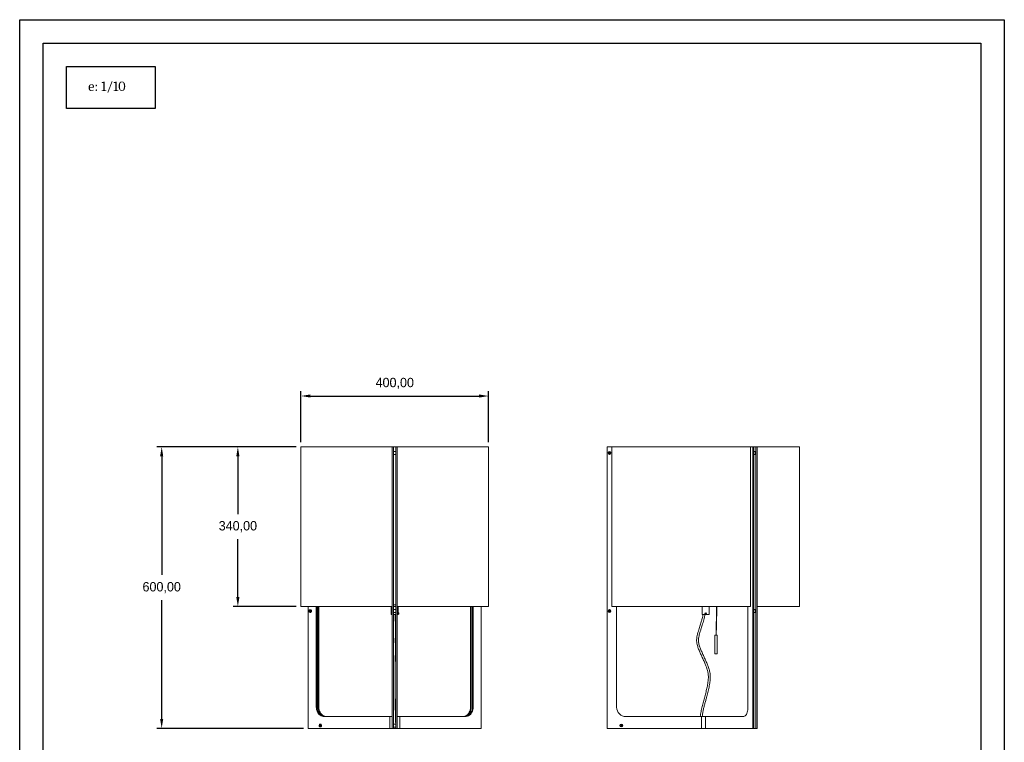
# Model space of a CAD drawing. Header units: millimetres. Extents: x 243 to 453, y -16 to 281.
# Tile 7 of 7: x 243 to 453, y 127 to 281. Entities that reach past the tile are written whole.
import ezdxf

# ---------------------------------------------------------------- set-up
doc = ezdxf.new("R2010")
doc.units = ezdxf.units.MM
doc.header["$PDSIZE"] = -1
doc.dimstyles.new('ISO-25', dxfattribs={"dimtxt": 2.5, "dimasz": 2.5, "dimexe": 1.25, "dimexo": 0.625, "dimtad": 1, "dimtxsty": 'Standard', "dimcen": 2.5, "dimadec": 0, "dimazin": 0, "dimtfac": 1, "dimtmove": 0, "dimatfit": 3, "dimfxl": 1, "dimarcsym": 0})

# ---------------------------------------------------------------- blocks, each defined once
blk = doc.blocks.new('*D1')
at = {"color": 0, "lineweight": -2, "transparency": 16777216}
for p, q in [((302.53, 191.15), (302.53, 201.99)), ((342.53, 191.15), (342.53, 201.99)), ((304.53, 200.99), (340.53, 200.99))]:
    blk.add_line(p, q, dxfattribs=at)
at = {"color": 0, "transparency": 16777216}
for points in [[(304.53, 201.32), (304.53, 200.66), (302.53, 200.99)], [(340.53, 201.32), (340.53, 200.66), (342.53, 200.99)]]:
    blk.add_solid(points, dxfattribs=at)
at = {"layer": 'Defpoints', "color": 0, "transparency": 16777216}
for p in [(342.53, 200.99), (302.53, 190.15), (342.53, 190.15)]:
    blk.add_point(p, dxfattribs=at)
at = {"color": 0, "transparency": 16777216, "insert": (322.53, 203.68), "char_height": 2, "attachment_point": 5}
blk.add_mtext('400,00', dxfattribs=at)
blk = doc.blocks.new('*D2')
at = {"color": 0, "lineweight": -2, "transparency": 16777216}
for p, q in [((301.53, 190.15), (288.07, 190.15)), ((289.07, 188.15), (289.07, 175.84)), ((289.07, 158.15), (289.07, 170.46)), ((301.53, 156.15), (288.07, 156.15))]:
    blk.add_line(p, q, dxfattribs=at)
at = {"color": 0, "transparency": 16777216}
for points in [[(288.73, 188.15), (289.4, 188.15), (289.07, 190.15)], [(288.73, 158.15), (289.4, 158.15), (289.07, 156.15)]]:
    blk.add_solid(points, dxfattribs=at)
at = {"layer": 'Defpoints', "color": 0, "transparency": 16777216}
for p in [(302.53, 190.15), (289.07, 156.15), (302.53, 156.15)]:
    blk.add_point(p, dxfattribs=at)
at = {"color": 0, "transparency": 16777216, "insert": (289.07, 173.15), "char_height": 2, "attachment_point": 5}
blk.add_mtext('340,00', dxfattribs=at)
blk = doc.blocks.new('*D3')
at = {"color": 0, "lineweight": -2, "transparency": 16777216}
for p, q in [((301.53, 190.15), (271.82, 190.15)), ((272.82, 188.15), (272.82, 162.84)), ((272.82, 132.15), (272.82, 157.46)), ((303.07, 130.15), (271.82, 130.15))]:
    blk.add_line(p, q, dxfattribs=at)
at = {"color": 0, "transparency": 16777216}
for points in [[(272.48, 188.15), (273.15, 188.15), (272.82, 190.15)], [(272.48, 132.15), (273.15, 132.15), (272.82, 130.15)]]:
    blk.add_solid(points, dxfattribs=at)
at = {"layer": 'Defpoints', "color": 0, "transparency": 16777216}
for p in [(302.53, 190.15), (272.82, 130.15), (304.07, 130.15)]:
    blk.add_point(p, dxfattribs=at)
at = {"color": 0, "transparency": 16777216, "insert": (272.82, 160.15), "char_height": 2, "attachment_point": 5}
blk.add_mtext('600,00', dxfattribs=at)

msp = doc.modelspace()

# ---------------------------------------------------------------- linework, layer by layer
for p, q in [((242.5356, 281.1963), (452.5356, 281.1963)), ((242.5356, -15.8037), (242.5356, 281.1963)), ((452.5356, 281.1963), (452.5356, -15.8037))]:
    msp.add_line(p, q)
at = {"color": 251}
for p, q in [((247.5356, 276.1963), (447.5356, 276.1963)), ((247.5356, -10.8037), (247.5356, 276.1963)), ((447.5356, 276.1963), (447.5356, -10.8037))]:
    msp.add_line(p, q, dxfattribs=at)
at = {"color": 7, "linetype": 'Continuous', "lineweight": 15}
for p, q in [((302.5291, 190.1515), (302.5291, 156.1515)), ((321.9791, 190.1515), (302.5291, 190.1515)), ((321.9791, 190.1515), (321.9791, 130.1515)), ((321.9791, 190.1515), (322.2791, 190.1515)), ((322.7791, 190.1515), (322.2791, 190.1515)), ((322.2791, 190.1515), (322.2791, 130.1515)), ((322.7791, 189.1765), (322.2791, 189.1765)), ((322.7791, 190.1515), (322.7791, 130.1515)), ((322.7791, 190.1515), (323.0791, 190.1515)), ((342.5291, 190.1515), (323.0791, 190.1515)), ((323.0791, 190.1515), (323.0791, 130.1515)), ((342.5291, 156.1515), (342.5291, 190.1515)), ((367.8441, 190.1515), (367.8441, 130.1515)), ((367.8441, 190.1515), (368.8441, 190.1515)), ((398.3677, 190.1515), (368.8441, 190.1515)), ((368.8441, 190.1515), (368.8441, 156.1515)), ((398.3677, 156.1515), (398.3677, 190.1515)), ((398.3677, 190.1515), (398.8677, 190.1515)), ((398.8677, 190.1515), (398.8677, 130.1515)), ((398.8677, 190.1515), (399.1276, 190.1515)), ((399.1276, 190.1515), (399.5606, 190.1515)), ((399.1276, 190.1515), (399.1276, 130.1515)), ((399.3106, 189.1765), (399.1276, 189.1765)), ((399.5606, 190.1515), (399.5606, 130.1515)), ((399.5606, 190.1515), (399.8204, 190.1515)), ((399.8204, 190.1515), (399.8204, 130.1515)), ((408.8441, 190.1515), (399.8204, 190.1515)), ((408.8441, 156.1515), (408.8441, 190.1515)), ((322.2791, 188.5265), (322.7791, 188.5265)), ((368.2863, 188.9515), (368.2286, 188.8515)), ((368.2286, 188.8515), (368.2863, 188.7515)), ((368.4018, 188.9515), (368.2863, 188.9515)), ((368.2863, 188.7515), (368.4018, 188.7515)), ((368.4595, 188.8515), (368.4018, 188.9515)), ((368.4018, 188.7515), (368.4595, 188.8515)), ((399.1276, 188.5265), (399.3106, 188.5265)), ((321.9791, 156.1515), (302.5291, 156.1515)), ((304.0676, 156.1515), (304.0676, 130.1515)), ((304.5053, 155.4515), (304.5006, 155.4515)), ((305.7996, 156.1515), (305.7996, 134.6515)), ((305.9496, 156.1515), (305.9496, 134.6515)), ((306.1996, 134.6515), (306.1996, 156.1515)), ((306.3496, 134.6515), (306.3496, 156.1515)), ((321.7791, 156.1015), (321.7791, 154.4015)), ((321.7791, 156.1015), (321.9791, 156.1015)), ((322.2791, 156.4515), (322.7791, 156.4515)), ((322.2791, 156.1515), (322.7791, 156.1515)), ((322.2791, 156.1015), (322.7791, 156.1015)), ((322.7791, 155.4765), (322.2791, 155.4765)), ((322.3257, 156.1515), (322.3255, 156.1015)), ((322.7255, 156.1015), (322.7257, 156.1515)), ((342.5291, 156.1515), (323.0791, 156.1515)), ((323.0791, 156.1015), (323.2791, 156.1015)), ((323.2791, 154.759), (323.2791, 156.1015)), ((338.7086, 156.1515), (338.7086, 134.6515)), ((338.8586, 156.1515), (338.8586, 134.6515)), ((339.1086, 134.6515), (339.1086, 156.1515)), ((339.2586, 134.6515), (339.2586, 156.1515)), ((340.9906, 156.1515), (340.9906, 130.1515)), ((368.8441, 156.4515), (368.851, 156.4515)), ((368.8441, 156.1515), (368.8516, 156.1515)), ((398.3776, 156.1515), (368.8516, 156.1515)), ((369.8441, 156.1515), (369.8441, 134.6515)), ((388.0941, 156.1015), (388.0941, 154.4015)), ((388.0941, 156.1015), (388.8441, 156.1015)), ((388.5709, 156.1615), (388.5658, 156.1015)), ((388.8441, 156.1015), (389.5941, 156.1015)), ((388.9929, 156.1015), (388.9929, 156.1515)), ((389.5941, 154.4015), (389.5941, 156.1015)), ((397.8677, 134.6515), (397.8677, 156.1515)), ((398.364, 156.1515), (398.3677, 156.1515)), ((399.3106, 155.4765), (399.1276, 155.4765)), ((408.8441, 156.1515), (399.8204, 156.1515)), ((304.4506, 155.2515), (304.4006, 155.1515)), ((304.4006, 155.1515), (304.4506, 155.0515)), ((304.4256, 155.1515), (304.4006, 155.1515)), ((304.4756, 155.2515), (304.4256, 155.1515)), ((304.4256, 155.1515), (304.4756, 155.0515)), ((304.5506, 155.2515), (304.4506, 155.2515)), ((304.4506, 155.0515), (304.5506, 155.0515)), ((304.5006, 154.8516), (304.5053, 154.8516)), ((304.6006, 155.1515), (304.5506, 155.2515)), ((304.5506, 155.0515), (304.6006, 155.1515)), ((321.7791, 154.4015), (321.9791, 154.4015)), ((322.2791, 154.8265), (322.7791, 154.8265)), ((322.2791, 154.4015), (322.7791, 154.4015)), ((323.0791, 154.4015), (323.2791, 154.4015)), ((323.2787, 154.4595), (323.4291, 154.4595)), ((323.4291, 154.7595), (323.279, 154.7595)), ((323.2791, 154.4015), (323.2791, 154.4613)), ((323.4291, 154.7595), (323.4291, 154.4595)), ((368.2863, 155.2515), (368.2286, 155.1515)), ((368.2286, 155.1515), (368.2863, 155.0515)), ((368.4018, 155.2515), (368.2863, 155.2515)), ((368.2863, 155.0515), (368.4018, 155.0515)), ((368.4595, 155.1515), (368.4018, 155.2515)), ((368.4018, 155.0515), (368.4595, 155.1515)), ((388.0941, 154.4015), (388.8441, 154.4015)), ((388.8441, 154.4015), (389.5941, 154.4015)), ((399.1276, 154.8265), (399.3106, 154.8265)), ((322.659, 150.028), (322.7791, 150.028)), ((390.8283, 150.028), (390.8283, 146.028)), ((390.8283, 150.028), (391.0783, 150.028)), ((391.0783, 150.028), (391.3283, 150.028)), ((391.3283, 146.028), (391.3283, 150.028)), ((322.6934, 146.028), (322.7791, 146.028)), ((390.8283, 146.028), (391.0783, 146.028)), ((391.0783, 146.028), (391.3283, 146.028)), ((305.9496, 134.6515), (305.7996, 134.6515)), ((306.1996, 134.6515), (306.3496, 134.6515)), ((338.8586, 134.6515), (338.7086, 134.6515)), ((339.1086, 134.6515), (339.2586, 134.6515)), ((307.5317, 132.6515), (321.4791, 132.6515)), ((321.4791, 132.6515), (321.4791, 130.1515)), ((321.9791, 132.6515), (321.4791, 132.6515)), ((322.7791, 132.6515), (322.687, 132.6515)), ((323.5791, 132.6515), (323.0791, 132.6515)), ((323.5791, 132.6515), (323.5791, 130.1515)), ((323.5791, 132.6515), (337.5265, 132.6515)), ((371.8441, 132.6515), (387.9492, 132.6515)), ((387.9492, 132.6515), (387.9492, 130.1515)), ((388.8152, 132.6515), (387.9492, 132.6515)), ((388.8152, 132.6515), (388.8152, 130.1515)), ((388.8152, 132.6515), (396.8677, 132.6515)), ((306.6156, 130.8515), (306.5656, 130.7515)), ((306.5656, 130.7515), (306.6156, 130.6515)), ((306.5906, 130.7515), (306.5656, 130.7515)), ((306.6406, 130.8515), (306.5906, 130.7515)), ((306.5906, 130.7515), (306.6406, 130.6515)), ((306.7156, 130.8515), (306.6156, 130.8515)), ((306.6156, 130.6515), (306.7156, 130.6515)), ((306.6704, 131.0515), (306.6656, 131.0515)), ((306.6656, 130.4516), (306.6704, 130.4516)), ((306.7656, 130.7515), (306.7156, 130.8515)), ((306.7156, 130.6515), (306.7656, 130.7515)), ((322.7791, 131.0765), (322.2791, 131.0765)), ((322.2791, 130.4265), (322.7791, 130.4265)), ((322.7791, 131.8037), (322.6895, 131.8371)), ((370.7863, 130.8515), (370.7286, 130.7515)), ((370.7286, 130.7515), (370.7863, 130.6515)), ((370.9018, 130.8515), (370.7863, 130.8515)), ((370.7863, 130.6515), (370.9018, 130.6515)), ((370.9595, 130.7515), (370.9018, 130.8515)), ((370.9018, 130.6515), (370.9595, 130.7515)), ((304.0676, 130.1515), (321.4791, 130.1515)), ((321.4791, 130.1515), (321.9791, 130.1515)), ((321.9791, 130.1515), (322.2791, 130.1515)), ((322.2791, 130.1515), (322.7791, 130.1515)), ((322.7791, 130.1515), (323.0791, 130.1515)), ((323.0791, 130.1515), (323.5791, 130.1515)), ((323.5791, 130.1515), (340.9906, 130.1515)), ((367.8441, 130.1515), (387.9492, 130.1515)), ((387.9492, 130.1515), (388.8152, 130.1515)), ((388.8152, 130.1515), (398.8677, 130.1515)), ((398.8677, 130.1515), (399.1276, 130.1515)), ((399.1276, 130.1515), (399.5606, 130.1515)), ((399.5606, 130.1515), (399.8204, 130.1515))]:
    msp.add_line(p, q, dxfattribs=at)
at = {"color": 8}
msp.add_lwpolyline([(252.5356, 271.1963), (271.4543, 271.1963), (271.4543, 262.2497), (252.5356, 262.2497)], close=True, dxfattribs=at)
at = {"color": 7, "linetype": 'Continuous', "lineweight": 15, "flags": 128}
for points in [[(399.4731, 188.8515), (399.4643, 188.9571), (399.4388, 189.0512), (399.3994, 189.1236), (399.3505, 189.1666), (399.3106, 189.1765)], [(399.3106, 188.5265), (399.3505, 188.5365), (399.3994, 188.5795), (399.4388, 188.6519), (399.4643, 188.746), (399.4731, 188.8515)], [(304.7604, 155.1515), (304.7447, 155.2541), (304.6996, 155.3444), (304.6305, 155.4113), (304.5457, 155.447), (304.4555, 155.447), (304.3707, 155.4113), (304.3016, 155.3444), (304.2564, 155.2541), (304.2408, 155.1515), (304.2564, 155.0489), (304.3016, 154.9587), (304.3707, 154.8917), (304.4555, 154.8561), (304.5457, 154.8561), (304.6305, 154.8917), (304.6996, 154.9587), (304.7447, 155.0489), (304.7604, 155.1515)], [(304.7603, 155.1515), (304.7447, 155.2541), (304.6996, 155.3443), (304.6305, 155.4113), (304.5457, 155.4469), (304.4555, 155.4469), (304.3707, 155.4113), (304.3016, 155.3443), (304.2565, 155.2541), (304.2408, 155.1515), (304.2565, 155.0489), (304.3016, 154.9587), (304.3707, 154.8918), (304.4555, 154.8561), (304.5457, 154.8561), (304.6305, 154.8918), (304.6996, 154.9587), (304.7447, 155.0489), (304.7603, 155.1515)], [(399.4731, 155.1515), (399.4643, 155.2571), (399.4388, 155.3512), (399.3994, 155.4236), (399.3505, 155.4666), (399.3106, 155.4765)], [(399.3106, 154.8265), (399.3505, 154.8365), (399.3994, 154.8795), (399.4388, 154.9519), (399.4643, 155.046), (399.4731, 155.1515)], [(305.7996, 134.6515), (305.8172, 134.3669), (305.8698, 134.0881), (305.9561, 133.8207), (306.0746, 133.5703), (306.2227, 133.3418), (306.3974, 133.14), (306.5952, 132.969), (306.8121, 132.8323), (307.0437, 132.7326), (307.2852, 132.6719), (307.5317, 132.6515)], [(305.9496, 134.6515), (305.9672, 134.3669), (306.0198, 134.0881), (306.1061, 133.8207), (306.2246, 133.5703), (306.3727, 133.3418), (306.5474, 133.14), (306.7452, 132.969), (306.9621, 132.8323), (307.1937, 132.7326), (307.4352, 132.6719), (307.6817, 132.6515)], [(307.9317, 132.6515), (307.6852, 132.6719), (307.4437, 132.7326), (307.2121, 132.8323), (306.9952, 132.969), (306.7974, 133.14), (306.6227, 133.3418), (306.4746, 133.5703), (306.3561, 133.8207), (306.2698, 134.0881), (306.2172, 134.3669), (306.1996, 134.6515)], [(308.0817, 132.6515), (307.8352, 132.6719), (307.5937, 132.7326), (307.3621, 132.8323), (307.1453, 132.969), (306.9474, 133.14), (306.7727, 133.3418), (306.6246, 133.5703), (306.5061, 133.8207), (306.4198, 134.0881), (306.3672, 134.3669), (306.3496, 134.6515)], [(338.7086, 134.6515), (338.691, 134.3669), (338.6384, 134.0881), (338.5521, 133.8207), (338.4336, 133.5703), (338.2855, 133.3418), (338.1108, 133.14), (337.9129, 132.969), (337.6961, 132.8323), (337.4645, 132.7326), (337.223, 132.6719), (336.9765, 132.6515)], [(338.8586, 134.6515), (338.841, 134.3669), (338.7884, 134.0881), (338.7021, 133.8207), (338.5836, 133.5703), (338.4355, 133.3418), (338.2608, 133.14), (338.0629, 132.969), (337.8461, 132.8323), (337.6145, 132.7326), (337.373, 132.6719), (337.1265, 132.6515)], [(337.3765, 132.6515), (337.623, 132.6719), (337.8645, 132.7326), (338.096, 132.8323), (338.3129, 132.969), (338.5108, 133.14), (338.6855, 133.3418), (338.8336, 133.5703), (338.9521, 133.8207), (339.0384, 134.0881), (339.091, 134.3669), (339.1086, 134.6515)], [(337.5265, 132.6515), (337.773, 132.6719), (338.0145, 132.7326), (338.2461, 132.8323), (338.4629, 132.969), (338.6608, 133.14), (338.8355, 133.3418), (338.9836, 133.5703), (339.1021, 133.8207), (339.1884, 134.0881), (339.241, 134.3669), (339.2586, 134.6515)], [(396.8677, 132.6515), (397.0101, 132.6719), (397.1495, 132.7326), (397.2832, 132.8323), (397.4084, 132.969), (397.5226, 133.14), (397.6235, 133.3418), (397.709, 133.5703), (397.7774, 133.8207), (397.8272, 134.0881), (397.8576, 134.3669), (397.8677, 134.6515)], [(306.9254, 130.7515), (306.9098, 130.8541), (306.8647, 130.9444), (306.7955, 131.0113), (306.7108, 131.047), (306.6205, 131.047), (306.5357, 131.0113), (306.4666, 130.9444), (306.4215, 130.8541), (306.4058, 130.7515), (306.4215, 130.6489), (306.4666, 130.5587), (306.5357, 130.4917), (306.6205, 130.4561), (306.7108, 130.4561), (306.7955, 130.4917), (306.8647, 130.5587), (306.9098, 130.6489), (306.9254, 130.7515)], [(306.9254, 130.7515), (306.9097, 130.8541), (306.8646, 130.9443), (306.7955, 131.0113), (306.7107, 131.0469), (306.6205, 131.0469), (306.5358, 131.0113), (306.4666, 130.9443), (306.4215, 130.8541), (306.4059, 130.7515), (306.4215, 130.6489), (306.4666, 130.5587), (306.5358, 130.4918), (306.6205, 130.4561), (306.7107, 130.4561), (306.7955, 130.4918), (306.8646, 130.5587), (306.9097, 130.6489), (306.9254, 130.7515)]]:
    msp.add_lwpolyline(points, dxfattribs=at)
at = {"color": 7, "linetype": 'Continuous', "lineweight": 15}
for centre, radius in [((368.3441, 188.8515), 0.2999), ((368.3441, 188.8515), 0.3), ((368.3441, 155.1515), 0.2999), ((368.3441, 155.1515), 0.3), ((388.8441, 154.6095), 0.15), ((388.8441, 154.6095), 0.125), ((370.8441, 130.7515), 0.2999), ((370.8441, 130.7515), 0.3)]:
    msp.add_circle(centre, radius, dxfattribs=at)
msp.add_arc((371.8441, 134.6515), 2, 180, 270, dxfattribs=at)
for points, knots in [([(391.1555, 156.1615), (391.1584, 155.9707), (391.1648, 155.5597), (391.1595, 154.9285), (391.1407, 153.784), (391.1101, 152.7811), (391.0866, 151.9215), (391.0806, 151.6932), (391.075, 151.4721), (391.0692, 151.2242), (391.0626, 150.9097), (391.0555, 150.5004), (391.0541, 150.1946), (391.0533, 150.028)], [0, 0, 0, 0, 0.09333014, 0.20101661, 0.30865819, 0.65304101, 0.69167771, 0.7291807, 0.7647047, 0.79984442, 0.85043968, 0.9185334, 1, 1, 1, 1]), ([(391.1033, 150.028), (391.1039, 150.1761), (391.105, 150.4431), (391.1106, 150.7951), (391.116, 151.0766), (391.1214, 151.3183), (391.1328, 151.7909), (391.1601, 152.7496), (391.1996, 154.2699), (391.2257, 155.4907), (391.2064, 156.1466), (391.206, 156.1615)], [0, 0, 0, 0, 0.07242601, 0.13059933, 0.17212536, 0.21009856, 0.24884571, 0.40328681, 0.67912894, 0.99267501, 1, 1, 1, 1]), ([(322.3136, 154.4015), (322.3123, 154.2675), (322.3094, 153.9629), (322.3042, 153.5098), (322.2987, 153.058), (322.2931, 152.6314), (322.2876, 152.2296), (322.2828, 151.8933), (322.2801, 151.7009), (322.2791, 151.6337)], [0, 0, 0, 0, 0.14302277, 0.32517246, 0.48768188, 0.63189595, 0.78906712, 0.92636806, 1, 1, 1, 1]), ([(322.7067, 131.3989), (322.7068, 131.3986), (322.7071, 131.3976), (322.7015, 131.4427), (322.6957, 131.5533), (322.6912, 131.7135), (322.6882, 131.904), (322.6859, 132.194), (322.6858, 132.5917), (322.6882, 133.089), (322.6921, 133.6028), (322.6971, 134.1155), (322.7043, 134.786), (322.7142, 135.6137), (322.727, 136.6601), (322.7401, 137.7598), (322.7521, 138.8999), (322.7602, 139.8596), (322.764, 140.6395), (322.7646, 141.2534), (322.7617, 141.9351), (322.7537, 142.6836), (322.7412, 143.4922), (322.726, 144.3013), (322.7093, 145.1107), (322.6923, 145.9195), (322.676, 146.7233), (322.6639, 147.4131), (322.6562, 147.984), (322.6519, 148.4311), (322.65, 148.868), (322.651, 149.3302), (322.6549, 149.8096), (322.6607, 150.304), (322.6663, 150.7269), (322.6716, 151.1075), (322.6769, 151.4749), (322.6831, 151.9098), (322.6903, 152.4196), (322.6973, 152.9452), (322.7039, 153.4789), (322.7093, 153.9511), (322.7123, 154.2655), (322.7135, 154.4015)], [0, 0, 0, 0, 0.00414202, 0.0111257, 0.01856207, 0.02635081, 0.03465303, 0.04355752, 0.06282436, 0.08373283, 0.1055713, 0.12746705, 0.14877197, 0.19110193, 0.23366024, 0.28331161, 0.33219933, 0.37891536, 0.40433562, 0.42947238, 0.45497632, 0.48909881, 0.52459099, 0.56091725, 0.59774345, 0.63497205, 0.67166981, 0.70695487, 0.72667543, 0.74557318, 0.76359703, 0.78096572, 0.80281971, 0.82391033, 0.84431641, 0.85749114, 0.87334945, 0.892136, 0.91412165, 0.93960553, 0.96013438, 0.98275709, 1, 1, 1, 1]), ([(323.279, 154.759), (323.2788, 154.7578), (323.2782, 154.7552), (323.2738, 154.7314), (323.2685, 154.6949), (323.2646, 154.6518), (323.2641, 154.6221), (323.2639, 154.6095)], [0, 0, 0, 0, 0.19785272, 0.40848931, 0.62254901, 0.83880603, 1, 1, 1, 1]), ([(323.2639, 154.6095), (323.2643, 154.5928), (323.265, 154.5595), (323.2697, 154.5148), (323.2749, 154.4811), (323.2787, 154.4615), (323.2787, 154.4614), (323.2787, 154.4613)], [0, 0, 0, 0, 0.21189953, 0.42369991, 0.63818186, 0.85449185, 1, 1, 1, 1]), ([(388.2994, 154.4015), (388.2735, 154.2792), (388.212, 153.9883), (388.0843, 153.4826), (387.9283, 152.9212), (387.7635, 152.3783), (387.6131, 151.9032), (387.4541, 151.4079), (387.2819, 150.8634), (387.1102, 150.2679), (386.9809, 149.7221), (386.9135, 149.223), (386.907, 148.7647), (386.9654, 148.2921), (387.1012, 147.704), (387.3372, 147.01), (387.67, 146.2226), (388.0348, 145.434), (388.4037, 144.642), (388.7336, 143.8895), (389.0085, 143.1823), (389.219, 142.5276), (389.3679, 141.8816), (389.4308, 141.2397), (389.4126, 140.6003), (389.3215, 139.8405), (389.1558, 138.9487), (388.9201, 137.9226), (388.6497, 136.8809), (388.365, 135.8312), (388.0873, 134.7771), (387.8763, 133.8969), (387.7586, 133.1941), (387.7013, 132.8401), (387.7019, 132.6591), (387.7019, 132.6515)], [0, 0, 0, 0, 0.016608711, 0.039509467, 0.069271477, 0.094018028, 0.114883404, 0.13548506, 0.163133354, 0.190748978, 0.217831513, 0.237562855, 0.25754571, 0.278530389, 0.300663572, 0.337636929, 0.375744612, 0.414219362, 0.453084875, 0.491830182, 0.523379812, 0.553861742, 0.583123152, 0.611287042, 0.639289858, 0.667920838, 0.712884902, 0.759720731, 0.807775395, 0.855866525, 0.90421291, 0.95263972, 0.97596066, 0.998997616, 1, 1, 1, 1]), ([(388.1104, 132.6515), (388.1277, 132.8529), (388.1673, 133.3171), (388.3199, 134.0201), (388.499, 134.7694), (388.6934, 135.5074), (388.8915, 136.2433), (389.123, 137.1095), (389.3749, 138.0988), (389.6183, 139.2039), (389.7732, 140.1355), (389.8262, 140.8995), (389.8111, 141.5099), (389.7162, 142.188), (389.5218, 142.9288), (389.2355, 143.7244), (388.8982, 144.5177), (388.5338, 145.3118), (388.1661, 146.1064), (387.8209, 146.8933), (387.5659, 147.5632), (387.4064, 148.1118), (387.322, 148.5372), (387.2945, 148.9513), (387.3299, 149.389), (387.4237, 149.8454), (387.5514, 150.321), (387.6748, 150.7359), (387.7928, 151.1165), (387.9105, 151.4905), (388.0489, 151.9313), (388.2061, 152.4462), (388.3673, 153.0033), (388.524, 153.6018), (388.6367, 154.064), (388.6895, 154.3396), (388.7014, 154.4015)], [0, 0, 0, 0, 0.02682746, 0.06184162, 0.09537152, 0.12923257, 0.16321469, 0.19662295, 0.2483589, 0.2988223, 0.34694567, 0.37364469, 0.4004608, 0.42790192, 0.4644131, 0.50199148, 0.54016598, 0.57891873, 0.61807958, 0.65650645, 0.69307311, 0.71321967, 0.7323581, 0.75056883, 0.76816054, 0.79052487, 0.81236778, 0.83358579, 0.84803266, 0.86530881, 0.88567668, 0.90941802, 0.93683288, 0.96272287, 0.99161868, 1, 1, 1, 1]), ([(322.2791, 146.5932), (322.2807, 146.5071), (322.288, 146.1037), (322.3033, 145.4003), (322.3227, 144.4666), (322.3394, 143.5972), (322.3521, 142.7952), (322.3606, 142.0687), (322.3646, 141.3447), (322.364, 140.5162), (322.358, 139.5706), (322.3481, 138.4959), (322.3358, 137.393), (322.324, 136.4166), (322.3136, 135.5707), (322.3052, 134.859), (322.2973, 134.1449), (322.2904, 133.4296), (322.2865, 132.7843), (322.2854, 132.3591), (322.2865, 132.1796), (322.2866, 132.1683)], [0, 0, 0, 0, 0.01857743, 0.08709671, 0.15625816, 0.22447232, 0.2762974, 0.32637916, 0.37456888, 0.42200391, 0.49201324, 0.56556149, 0.6418078, 0.7195725, 0.76810801, 0.81737188, 0.86704814, 0.91542769, 0.9637012, 0.99773017, 1, 1, 1, 1]), ([(322.7791, 131.5852), (322.7769, 131.5856), (322.7677, 131.5872), (322.7502, 131.5907), (322.7263, 131.5946), (322.7091, 131.5975), (322.6971, 131.5982), (322.6949, 131.5983)], [0, 0, 0, 0, 0.09833365, 0.42229648, 0.70278372, 0.9445078, 1, 1, 1, 1])]:
    msp.add_open_spline(points, degree=3, knots=knots, dxfattribs=at)

# ---------------------------------------------------------------- texts
at = {"insert": (257.1517, 268.0173), "char_height": 2.000005, "width": 31.500079, "attachment_point": 1}
msp.add_mtext('{\\fCambria|b0|i0|c0|p18;e: 1/10}', dxfattribs=at)

# ---------------------------------------------------------------- dimensions: what is measured, and where the dimension line sits
at = {"color": 8}
dim = msp.add_linear_dim(base=(342.5291, 200.9893), p1=(302.5291, 190.1515), p2=(342.5291, 190.1515), dimstyle='ISO-25', override={"dimtxt": 2, "dimasz": 2, "dimexe": 1, "dimexo": 1, "dimgap": 1.524, "dimtih": 1, "dimtoh": 1, "dimlfac": 10, "dimzin": 0, "dimadec": 2, "dimtzin": 0}, dxfattribs=at)
dim.commit()
dim.dimension.update_dxf_attribs({"geometry": '*D1', "text_midpoint": (322.5291, 203.68)})
for base, p2, picture, middle in [((272.8173, 130.1515), (304.0676, 130.1515), '*D3', (272.8173, 160.1515)), ((289.0672, 156.1515), (302.5291, 156.1515), '*D2', (289.0672, 173.1515))]:
    dim = msp.add_linear_dim(base=base, p1=(302.5291, 190.1515), p2=p2, angle=90, dimstyle='ISO-25', override={"dimtxt": 2, "dimasz": 2, "dimexe": 1, "dimexo": 1, "dimgap": 1.524, "dimtih": 1, "dimtoh": 1, "dimlfac": 10, "dimzin": 0, "dimadec": 2, "dimtzin": 0}, dxfattribs=at)
    dim.commit()
    dim.dimension.update_dxf_attribs({"geometry": picture, "text_midpoint": middle})

doc.saveas('drawing.dxf')
